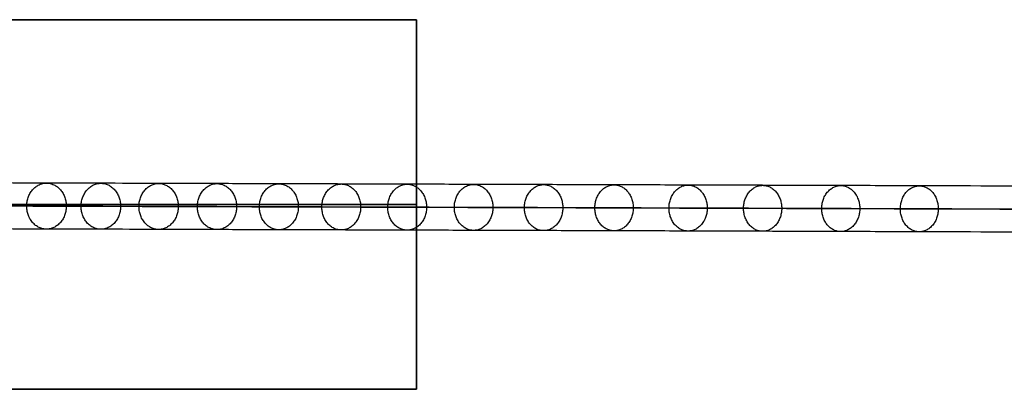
# Model space of a CAD drawing. Header units: millimetres. Extents: x -1329 to 1532, y -15 to 15.
# Tile 4 of 14: x -1204 to -1144, y -11 to 12. Entities that reach past the tile are written whole.
import ezdxf

# ---------------------------------------------------------------- set-up
doc = ezdxf.new("R2010")
doc.units = ezdxf.units.MM
doc.layers.add('CABLE', color=7, linetype='Continuous')
doc.layers.add('METAL NEGRO', color=7, linetype='Continuous')

msp = doc.modelspace()

# ---------------------------------------------------------------- linework, layer by layer
at = {"layer": 'CABLE'}
for points, knots in [([(-946.936, 1.045, 380.774), (-952.597, 1.064, 387.871), (-963.755, 1.103, 401.903), (-980.214, 1.159, 422.738), (-996.178, 1.213, 443.088), (-1011.649, 1.266, 462.955), (-1026.627, 1.317, 482.34), (-1041.109, 1.366, 501.238), (-1055.1, 1.413, 519.656), (-1068.596, 1.458, 537.589), (-1081.599, 1.502, 555.039), (-1094.109, 1.543, 572.006), (-1106.124, 1.583, 588.488), (-1117.647, 1.621, 604.488), (-1128.676, 1.657, 620.005), (-1139.211, 1.691, 635.037), (-1147.643, 1.718, 647.255), (-1154.153, 1.739, 656.806), (-1158.85, 1.754, 663.757), (-1163.453, 1.769, 670.631), (-1167.902, 1.783, 677.339), (-1172.259, 1.796, 683.973), (-1176.462, 1.809, 690.439), (-1180.572, 1.822, 696.831), (-1184.528, 1.834, 703.055), (-1188.392, 1.846, 709.206), (-1192.101, 1.857, 715.189), (-1195.717, 1.868, 721.097), (-1199.18, 1.879, 726.837), (-1202.549, 1.889, 732.506), (-1205.766, 1.898, 738.004), (-1208.887, 1.907, 743.429), (-1211.388, 1.914, 747.855), (-1213.343, 1.92, 751.363), (-1214.754, 1.924, 753.923), (-1216.141, 1.928, 756.463), (-1217.491, 1.931, 758.962), (-1218.816, 1.935, 761.443), (-1220.525, 1.94, 764.677), (-1222.186, 1.944, 767.876), (-1223.796, 1.949, 771.038), (-1224.961, 1.952, 773.355), (-1226.101, 1.955, 775.655), (-1227.204, 1.957, 777.912), (-1228.283, 1.96, 780.15), (-1229.324, 1.963, 782.346), (-1230.341, 1.965, 784.526), (-1231.321, 1.968, 786.661), (-1232.275, 1.97, 788.779), (-1233.197, 1.972, 790.862), (-1234.09, 1.974, 792.919), (-1234.948, 1.976, 794.939), (-1235.778, 1.978, 796.932), (-1236.575, 1.979, 798.892), (-1237.342, 1.981, 800.823), (-1238.078, 1.982, 802.723), (-1238.783, 1.984, 804.594), (-1239.457, 1.985, 806.433), (-1240.101, 1.986, 808.244), (-1240.714, 1.987, 810.024), (-1241.295, 1.988, 811.772), (-1241.846, 1.989, 813.492), (-1242.366, 1.989, 815.181), (-1242.855, 1.99, 816.84), (-1243.313, 1.99, 818.468), (-1243.741, 1.99, 820.067), (-1244.138, 1.991, 821.636), (-1244.384, 1.991, 822.673), (-1244.503, 1.991, 823.186), (-1244.503, 1.991, 823.186), (-1244.503, 1.991, 823.186), (-1244.503, 1.991, 823.186)], [0, 0, 0, 0, 27.235592, 53.785722, 79.650681, 104.830781, 129.326365, 153.137801, 176.265493, 198.709879, 220.47144, 241.550705, 261.948254, 281.664727, 300.700834, 319.057364, 336.735196, 345.235256, 353.735315, 361.897072, 370.058829, 377.882909, 385.706989, 393.194102, 400.681215, 407.832173, 414.983131, 421.798864, 428.614597, 435.096181, 441.577765, 447.726451, 453.875137, 456.825092, 459.775046, 462.642346, 465.509645, 468.294514, 471.079383, 476.484752, 479.105521, 481.72629, 484.265439, 486.804588, 489.26244, 491.720293, 494.097206, 496.47412, 498.770491, 501.066862, 503.303096, 505.499395, 507.655884, 509.772694, 511.849967, 513.88785, 515.8865, 517.846082, 519.766774, 521.648761, 523.492244, 525.297433, 527.064555, 528.793849, 530.485572, 532.139999, 533.757421, 535.338153, 535.338153, 535.338153, 535.338416, 535.338416, 535.338416, 535.338416]), ([(-948.032, -0.355, 379.904), (-953.694, -0.336, 387.002), (-964.854, -0.297, 401.036), (-981.316, -0.241, 421.874), (-997.283, -0.186, 442.228), (-1012.757, -0.134, 462.099), (-1027.738, -0.083, 481.488), (-1042.224, -0.034, 500.391), (-1056.218, 0.013, 518.814), (-1069.718, 0.058, 536.752), (-1082.725, 0.102, 554.207), (-1095.24, 0.143, 571.18), (-1107.259, 0.183, 587.669), (-1118.787, 0.221, 603.676), (-1129.821, 0.257, 619.199), (-1140.362, 0.291, 634.24), (-1148.799, 0.318, 646.464), (-1155.313, 0.339, 656.022), (-1160.013, 0.354, 662.977), (-1164.619, 0.369, 669.856), (-1169.072, 0.383, 676.57), (-1173.433, 0.397, 683.209), (-1177.64, 0.41, 689.681), (-1181.753, 0.422, 696.079), (-1185.713, 0.435, 702.309), (-1189.581, 0.447, 708.467), (-1193.295, 0.458, 714.456), (-1196.915, 0.469, 720.372), (-1200.383, 0.479, 726.12), (-1203.757, 0.489, 731.796), (-1206.978, 0.499, 737.303), (-1210.105, 0.508, 742.737), (-1212.61, 0.515, 747.171), (-1214.568, 0.52, 750.686), (-1215.983, 0.524, 753.251), (-1217.373, 0.528, 755.797), (-1218.725, 0.532, 758.3), (-1220.054, 0.536, 760.787), (-1221.767, 0.54, 764.029), (-1223.431, 0.545, 767.236), (-1225.047, 0.549, 770.407), (-1226.215, 0.552, 772.731), (-1227.358, 0.555, 775.037), (-1228.465, 0.558, 777.302), (-1229.547, 0.561, 779.548), (-1230.592, 0.563, 781.752), (-1231.613, 0.566, 783.939), (-1232.596, 0.568, 786.083), (-1233.555, 0.57, 788.209), (-1234.48, 0.572, 790.301), (-1235.377, 0.575, 792.367), (-1236.24, 0.576, 794.397), (-1237.073, 0.578, 796.4), (-1237.875, 0.58, 798.371), (-1238.646, 0.581, 800.313), (-1239.386, 0.583, 802.224), (-1240.096, 0.584, 804.106), (-1240.775, 0.585, 805.958), (-1241.423, 0.587, 807.782), (-1242.04, 0.588, 809.576), (-1242.626, 0.588, 811.338), (-1243.182, 0.589, 813.072), (-1243.707, 0.59, 814.777), (-1244.201, 0.59, 816.452), (-1244.664, 0.591, 818.097), (-1245.097, 0.591, 819.715), (-1245.498, 0.591, 821.302), (-1245.748, 0.591, 822.352), (-1245.868, 0.591, 822.872), (-1245.879, 0.591, 822.924), (-1245.891, 0.591, 822.976), (-1245.903, 0.591, 823.027)], [0, 0, 0, 0, 27.267565, 53.848863, 79.744184, 104.953845, 129.478184, 153.317573, 176.472415, 198.943149, 220.730257, 241.834267, 262.255761, 281.99538, 301.053834, 319.431913, 337.130497, 345.640535, 354.150573, 362.321911, 370.49325, 378.326514, 386.159779, 393.655682, 401.151585, 408.310937, 415.470289, 422.294024, 429.117758, 435.606951, 442.096144, 448.252048, 454.407952, 457.361369, 460.314787, 463.185452, 466.056117, 468.844256, 471.632394, 477.044109, 479.667954, 482.2918, 484.83393, 487.376059, 489.836797, 492.297534, 494.677239, 497.056943, 499.35601, 501.655076, 503.893935, 506.092812, 508.251833, 510.371129, 512.45084, 514.491115, 516.492111, 518.453994, 520.37694, 522.261137, 524.106783, 525.914092, 527.683288, 529.414612, 531.108322, 532.76469, 534.384011, 535.966599, 535.966599, 535.966599, 536.125454, 536.125454, 536.125454, 536.125454]), ([(-1243.103, 0.59, 823.345), (-1242.998, 0.59, 822.89), (-1242.766, 0.59, 821.919), (-1242.387, 0.59, 820.42), (-1241.964, 0.589, 818.839), (-1241.511, 0.589, 817.228), (-1241.026, 0.589, 815.586), (-1240.511, 0.588, 813.912), (-1239.965, 0.587, 812.207), (-1239.388, 0.586, 810.473), (-1238.78, 0.585, 808.707), (-1238.141, 0.584, 806.909), (-1237.472, 0.583, 805.082), (-1236.771, 0.582, 803.224), (-1236.04, 0.58, 801.335), (-1235.277, 0.579, 799.415), (-1234.484, 0.577, 797.466), (-1233.659, 0.575, 795.483), (-1232.804, 0.573, 793.473), (-1231.916, 0.571, 791.425), (-1230.998, 0.569, 789.351), (-1230.047, 0.567, 787.242), (-1229.072, 0.565, 785.115), (-1228.058, 0.562, 782.944), (-1227.02, 0.56, 780.755), (-1225.946, 0.557, 778.524), (-1224.846, 0.554, 776.274), (-1223.709, 0.551, 773.982), (-1222.548, 0.548, 771.672), (-1220.942, 0.544, 768.518), (-1219.286, 0.539, 765.328), (-1217.581, 0.535, 762.101), (-1216.259, 0.531, 759.626), (-1214.912, 0.527, 757.133), (-1213.528, 0.523, 754.598), (-1212.119, 0.519, 752.044), (-1210.169, 0.514, 748.542), (-1207.673, 0.507, 744.125), (-1204.557, 0.498, 738.708), (-1201.345, 0.488, 733.219), (-1197.98, 0.478, 727.558), (-1194.522, 0.468, 721.826), (-1190.911, 0.457, 715.925), (-1187.205, 0.446, 709.949), (-1183.346, 0.434, 703.805), (-1179.394, 0.422, 697.587), (-1175.288, 0.409, 691.201), (-1171.089, 0.396, 684.74), (-1166.736, 0.382, 678.112), (-1162.289, 0.368, 671.409), (-1157.69, 0.354, 664.54), (-1152.996, 0.339, 657.594), (-1146.49, 0.318, 648.049), (-1138.063, 0.291, 635.839), (-1127.533, 0.257, 620.814), (-1116.51, 0.221, 605.305), (-1104.992, 0.183, 589.312), (-1092.982, 0.143, 572.836), (-1080.476, 0.102, 555.875), (-1067.477, 0.058, 538.43), (-1053.985, 0.013, 520.503), (-1039.998, -0.034, 502.09), (-1025.519, -0.083, 483.196), (-1010.545, -0.134, 463.816), (-995.077, -0.187, 443.952), (-979.116, -0.241, 423.606), (-962.66, -0.297, 402.775), (-951.504, -0.336, 388.746), (-945.843, -0.355, 381.65)], [0, 0, 0, 0, 1.418628, 3.034171, 4.686674, 6.376431, 8.103716, 9.868783, 11.671875, 13.513215, 15.393015, 17.311474, 19.268778, 21.265105, 23.300619, 25.375478, 27.489828, 29.643811, 31.837557, 34.071192, 36.364893, 38.658595, 41.032747, 43.406898, 45.861894, 48.316889, 50.853087, 53.389284, 56.007007, 58.62473, 64.023817, 66.805449, 69.587081, 72.451048, 75.315015, 78.261541, 81.208067, 87.349606, 93.491145, 99.965196, 106.439246, 113.247058, 120.054869, 127.197515, 134.340162, 141.818573, 149.296984, 157.11197, 164.926957, 173.079227, 181.231498, 189.721678, 198.211858, 215.869143, 234.204338, 253.218319, 272.911876, 293.285717, 314.340482, 336.076751, 358.49505, 381.595861, 405.379621, 429.846734, 454.997568, 480.832464, 507.351736, 534.555672, 534.555672, 534.555672, 534.555672]), ([(-946.94, -1.755, 380.779), (-952.601, -1.736, 387.876), (-963.759, -1.697, 401.908), (-980.218, -1.641, 422.743), (-996.181, -1.587, 443.092), (-1011.653, -1.534, 462.96), (-1026.63, -1.483, 482.344), (-1041.113, -1.434, 501.243), (-1055.104, -1.387, 519.66), (-1068.6, -1.342, 537.593), (-1081.603, -1.298, 555.043), (-1094.112, -1.257, 572.01), (-1106.127, -1.217, 588.492), (-1117.65, -1.179, 604.493), (-1128.679, -1.143, 620.009), (-1139.214, -1.109, 635.041), (-1147.646, -1.082, 647.259), (-1154.156, -1.061, 656.81), (-1158.853, -1.046, 663.761), (-1163.456, -1.031, 670.635), (-1167.906, -1.017, 677.343), (-1172.262, -1.004, 683.976), (-1176.465, -0.991, 690.443), (-1180.575, -0.978, 696.834), (-1184.531, -0.966, 703.059), (-1188.395, -0.954, 709.21), (-1192.104, -0.943, 715.192), (-1195.72, -0.932, 721.101), (-1199.183, -0.921, 726.841), (-1202.552, -0.911, 732.509), (-1205.769, -0.902, 738.007), (-1208.89, -0.893, 743.433), (-1211.391, -0.886, 747.858), (-1213.345, -0.88, 751.366), (-1214.757, -0.876, 753.926), (-1216.144, -0.872, 756.466), (-1217.493, -0.869, 758.964), (-1218.819, -0.865, 761.445), (-1220.527, -0.86, 764.68), (-1222.188, -0.856, 767.879), (-1223.799, -0.851, 771.041), (-1224.963, -0.848, 773.358), (-1226.103, -0.845, 775.657), (-1227.207, -0.843, 777.914), (-1228.285, -0.84, 780.153), (-1229.326, -0.837, 782.349), (-1230.343, -0.835, 784.528), (-1231.323, -0.832, 786.663), (-1232.277, -0.83, 788.781), (-1233.199, -0.828, 790.864), (-1234.092, -0.826, 792.921), (-1234.95, -0.824, 794.941), (-1235.78, -0.822, 796.934), (-1236.577, -0.821, 798.894), (-1237.344, -0.819, 800.825), (-1238.08, -0.818, 802.724), (-1238.785, -0.816, 804.595), (-1239.459, -0.815, 806.434), (-1240.103, -0.814, 808.245), (-1240.715, -0.813, 810.025), (-1241.296, -0.812, 811.773), (-1241.847, -0.811, 813.492), (-1242.368, -0.811, 815.182), (-1242.857, -0.81, 816.84), (-1243.315, -0.81, 818.468), (-1243.743, -0.81, 820.067), (-1244.139, -0.809, 821.636), (-1244.386, -0.809, 822.672), (-1244.504, -0.809, 823.186)], [0, 0, 0, 0, 27.235592, 53.785722, 79.650681, 104.830781, 129.326365, 153.137801, 176.265493, 198.709879, 220.47144, 241.550705, 261.948254, 281.664727, 300.700834, 319.057364, 336.735196, 345.235256, 353.735315, 361.897072, 370.058829, 377.882909, 385.706989, 393.194102, 400.681215, 407.832173, 414.983131, 421.798864, 428.614597, 435.096181, 441.577765, 447.726451, 453.875137, 456.825092, 459.775046, 462.642346, 465.509645, 468.294514, 471.079383, 476.484752, 479.105521, 481.72629, 484.265439, 486.804588, 489.26244, 491.720293, 494.097206, 496.47412, 498.770491, 501.066862, 503.303096, 505.499395, 507.655884, 509.772694, 511.849967, 513.88785, 515.8865, 517.846082, 519.766774, 521.648761, 523.492244, 525.297433, 527.064555, 528.793849, 530.485572, 532.139999, 533.757421, 535.337889, 535.337889, 535.337889, 535.337889])]:
    msp.add_open_spline(points, degree=3, knots=knots, dxfattribs=at)
for points, knots in [([(-1203.75, 0.489, 731.8), (-1203.749, 1.889, 731.798), (-1202.543, 1.889, 732.509), (-1201.337, 1.888, 733.22), (-1201.338, 0.488, 733.222)], [4.39823, 4.39823, 4.39823, 6.597345, 6.597345, 8.796459, 8.796459, 8.796459]), ([(-1200.434, 0.479, 726.219), (-1200.432, 1.879, 726.218), (-1199.231, 1.879, 726.937), (-1198.03, 1.879, 727.656), (-1198.031, 0.479, 727.658)], [4.39823, 4.39823, 4.39823, 6.597345, 6.597345, 8.796459, 8.796459, 8.796459]), ([(-1196.909, 0.469, 720.376), (-1196.907, 1.869, 720.374), (-1195.711, 1.868, 721.101), (-1194.514, 1.868, 721.828), (-1194.516, 0.468, 721.83)], [4.39823, 4.39823, 4.39823, 6.597345, 6.597345, 8.796459, 8.796459, 8.796459]), ([(-1193.348, 0.458, 714.555), (-1193.346, 1.858, 714.553), (-1192.154, 1.858, 715.287), (-1190.962, 1.857, 716.022), (-1190.963, 0.457, 716.023)], [4.39823, 4.39823, 4.39823, 6.597345, 6.597345, 8.796459, 8.796459, 8.796459]), ([(-1189.575, 0.446, 708.47), (-1189.573, 1.846, 708.469), (-1188.386, 1.846, 709.21), (-1187.198, 1.846, 709.951), (-1187.2, 0.446, 709.953)], [4.39823, 4.39823, 4.39823, 6.597345, 6.597345, 8.796459, 8.796459, 8.796459]), ([(-1185.768, 0.435, 702.408), (-1185.766, 1.835, 702.406), (-1184.583, 1.835, 703.153), (-1183.399, 1.834, 703.901), (-1183.401, 0.434, 703.903)], [4.39823, 4.39823, 4.39823, 6.597345, 6.597345, 8.796459, 8.796459, 8.796459]), ([(-1181.748, 0.422, 696.082), (-1181.746, 1.822, 696.08), (-1180.567, 1.822, 696.834), (-1179.387, 1.822, 697.589), (-1179.389, 0.422, 697.59)], [4.39823, 4.39823, 4.39823, 6.597345, 6.597345, 8.796459, 8.796459, 8.796459]), ([(-1177.695, 0.41, 689.779), (-1177.694, 1.81, 689.777), (-1176.518, 1.81, 690.537), (-1175.342, 1.809, 691.297), (-1175.344, 0.409, 691.299)], [4.39823, 4.39823, 4.39823, 6.597345, 6.597345, 8.796459, 8.796459, 8.796459]), ([(-1173.428, 0.397, 683.212), (-1173.426, 1.797, 683.21), (-1172.254, 1.796, 683.976), (-1171.082, 1.796, 684.742), (-1171.084, 0.396, 684.744)], [4.39823, 4.39823, 4.39823, 6.597345, 6.597345, 8.796459, 8.796459, 8.796459]), ([(-1169.129, 0.383, 676.667), (-1169.128, 1.783, 676.665), (-1167.959, 1.783, 677.436), (-1166.791, 1.783, 678.207), (-1166.792, 0.383, 678.209)], [4.39823, 4.39823, 4.39823, 6.597345, 6.597345, 8.796459, 8.796459, 8.796459]), ([(-1164.615, 0.369, 669.86), (-1164.613, 1.769, 669.858), (-1163.448, 1.769, 670.634), (-1162.283, 1.768, 671.411), (-1162.285, 0.368, 671.413)], [4.39823, 4.39823, 4.39823, 6.597345, 6.597345, 8.796459, 8.796459, 8.796459]), ([(-1160.071, 0.354, 663.074), (-1160.069, 1.754, 663.072), (-1158.908, 1.754, 663.853), (-1157.746, 1.754, 664.634), (-1157.747, 0.354, 664.636)], [4.39823, 4.39823, 4.39823, 6.597345, 6.597345, 8.796459, 8.796459, 8.796459]), ([(-1155.309, 0.339, 656.025), (-1155.307, 1.739, 656.023), (-1154.148, 1.739, 656.809), (-1152.99, 1.739, 657.596), (-1152.992, 0.339, 657.598)], [4.39823, 4.39823, 4.39823, 6.597345, 6.597345, 8.796459, 8.796459, 8.796459]), ([(-1150.518, 0.324, 648.997), (-1150.517, 1.724, 648.995), (-1149.361, 1.724, 649.786), (-1148.206, 1.723, 650.576), (-1148.208, 0.324, 650.578)], [4.39823, 4.39823, 4.39823, 6.597345, 6.597345, 8.796459, 8.796459, 8.796459]), ([(-1201.338, 0.488, 733.222), (-1201.34, -0.912, 733.224), (-1202.545, -0.911, 732.513), (-1203.751, -0.911, 731.801), (-1203.75, 0.489, 731.8)], [0, 0, 0, 2.199115, 2.199115, 4.39823, 4.39823, 4.39823]), ([(-1198.031, 0.479, 727.658), (-1198.033, -0.921, 727.659), (-1199.234, -0.921, 726.94), (-1200.435, -0.921, 726.221), (-1200.434, 0.479, 726.219)], [0, 0, 0, 2.199115, 2.199115, 4.39823, 4.39823, 4.39823]), ([(-1194.516, 0.468, 721.83), (-1194.517, -0.932, 721.831), (-1195.714, -0.932, 721.104), (-1196.91, -0.931, 720.377), (-1196.909, 0.469, 720.376)], [0, 0, 0, 2.199115, 2.199115, 4.39823, 4.39823, 4.39823]), ([(-1190.963, 0.457, 716.023), (-1190.965, -0.943, 716.025), (-1192.157, -0.942, 715.291), (-1193.349, -0.942, 714.557), (-1193.348, 0.458, 714.555)], [0, 0, 0, 2.199115, 2.199115, 4.39823, 4.39823, 4.39823]), ([(-1187.2, 0.446, 709.953), (-1187.201, -0.954, 709.955), (-1188.389, -0.954, 709.213), (-1189.576, -0.954, 708.472), (-1189.575, 0.446, 708.47)], [0, 0, 0, 2.199115, 2.199115, 4.39823, 4.39823, 4.39823]), ([(-1183.401, 0.434, 703.903), (-1183.402, -0.966, 703.905), (-1184.586, -0.965, 703.157), (-1185.769, -0.965, 702.409), (-1185.768, 0.435, 702.408)], [0, 0, 0, 2.199115, 2.199115, 4.39823, 4.39823, 4.39823]), ([(-1179.389, 0.422, 697.59), (-1179.39, -0.978, 697.592), (-1180.57, -0.978, 696.838), (-1181.749, -0.978, 696.084), (-1181.748, 0.422, 696.082)], [0, 0, 0, 2.199115, 2.199115, 4.39823, 4.39823, 4.39823]), ([(-1175.344, 0.409, 691.299), (-1175.345, -0.991, 691.3), (-1176.521, -0.99, 690.54), (-1177.697, -0.99, 689.78), (-1177.695, 0.41, 689.779)], [0, 0, 0, 2.199115, 2.199115, 4.39823, 4.39823, 4.39823]), ([(-1171.084, 0.396, 684.744), (-1171.085, -1.004, 684.746), (-1172.257, -1.004, 683.98), (-1173.429, -1.003, 683.214), (-1173.428, 0.397, 683.212)], [0, 0, 0, 2.199115, 2.199115, 4.39823, 4.39823, 4.39823]), ([(-1166.792, 0.383, 678.209), (-1166.794, -1.017, 678.211), (-1167.962, -1.017, 677.44), (-1169.131, -1.017, 676.669), (-1169.129, 0.383, 676.667)], [0, 0, 0, 2.199115, 2.199115, 4.39823, 4.39823, 4.39823]), ([(-1162.285, 0.368, 671.413), (-1162.286, -1.032, 671.415), (-1163.451, -1.031, 670.638), (-1164.616, -1.031, 669.862), (-1164.615, 0.369, 669.86)], [0, 0, 0, 2.199115, 2.199115, 4.39823, 4.39823, 4.39823]), ([(-1157.747, 0.354, 664.636), (-1157.749, -1.046, 664.638), (-1158.911, -1.046, 663.857), (-1160.072, -1.046, 663.076), (-1160.071, 0.354, 663.074)], [0, 0, 0, 2.199115, 2.199115, 4.39823, 4.39823, 4.39823]), ([(-1152.992, 0.339, 657.598), (-1152.993, -1.061, 657.6), (-1154.152, -1.061, 656.813), (-1155.31, -1.061, 656.027), (-1155.309, 0.339, 656.025)], [0, 0, 0, 2.199115, 2.199115, 4.39823, 4.39823, 4.39823]), ([(-1148.208, 0.324, 650.578), (-1148.209, -1.076, 650.58), (-1149.365, -1.076, 649.79), (-1150.52, -1.076, 648.999), (-1150.518, 0.324, 648.997)], [0, 0, 0, 2.199115, 2.199115, 4.39823, 4.39823, 4.39823])]:
    msp.add_rational_spline(points, [1, 0.707106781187, 1, 0.707106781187, 1], degree=2, knots=knots, dxfattribs=at)
at = {"layer": 'METAL NEGRO'}
for p, q in [((-1329.003, 11.837, 847.949), (-1180.003, 11.837, 847.949)), ((-1180.003, -10.663, 847.949), (-1180.003, 11.837, 847.949)), ((-1180.003, 0.587, 838.699), (-1239.503, 0.587, 838.699)), ((-1210.803, 0.587, 857.199), (-1180.003, 0.587, 857.199)), ((-1180.003, 0.587, 838.699), (-1180.003, 0.587, 857.199)), ((-1329.003, -10.663, 847.949), (-1180.003, -10.663, 847.949))]:
    msp.add_line(p, q, dxfattribs=at)
for points in [[(-1180.003, 11.837, 857.199), (-1329.003, 11.837, 857.199)], [(-1329.003, 11.837, 857.199), (-1180.003, 11.837, 857.199)], [(-1180.003, 11.837, 838.699), (-1329.003, 11.837, 838.699)], [(-1329.003, 11.837, 838.699), (-1180.003, 11.837, 838.699)], [(-1180.003, -10.663, 857.199), (-1180.003, 11.837, 857.199)], [(-1180.003, 11.837, 857.199), (-1180.003, 11.837, 838.699)], [(-1180.003, -10.663, 838.699), (-1180.003, 11.837, 838.699)], [(-1180.003, 11.837, 838.699), (-1180.003, 11.837, 857.199)], [(-1180.003, 11.837, 857.199), (-1180.003, -10.663, 857.199)], [(-1180.003, 11.837, 838.699), (-1180.003, -10.663, 838.699)], [(-1329.003, -10.663, 838.699), (-1180.003, -10.663, 838.699)], [(-1180.003, -10.663, 857.199), (-1329.003, -10.663, 857.199)], [(-1329.003, -10.663, 857.199), (-1180.003, -10.663, 857.199)], [(-1180.003, -10.663, 838.699), (-1329.003, -10.663, 838.699)], [(-1180.003, -10.663, 838.699), (-1180.003, -10.663, 857.199)], [(-1180.003, -10.663, 857.199), (-1180.003, -10.663, 838.699)]]:
    msp.add_open_spline(points, degree=1, dxfattribs=at)

doc.saveas('drawing.dxf')
